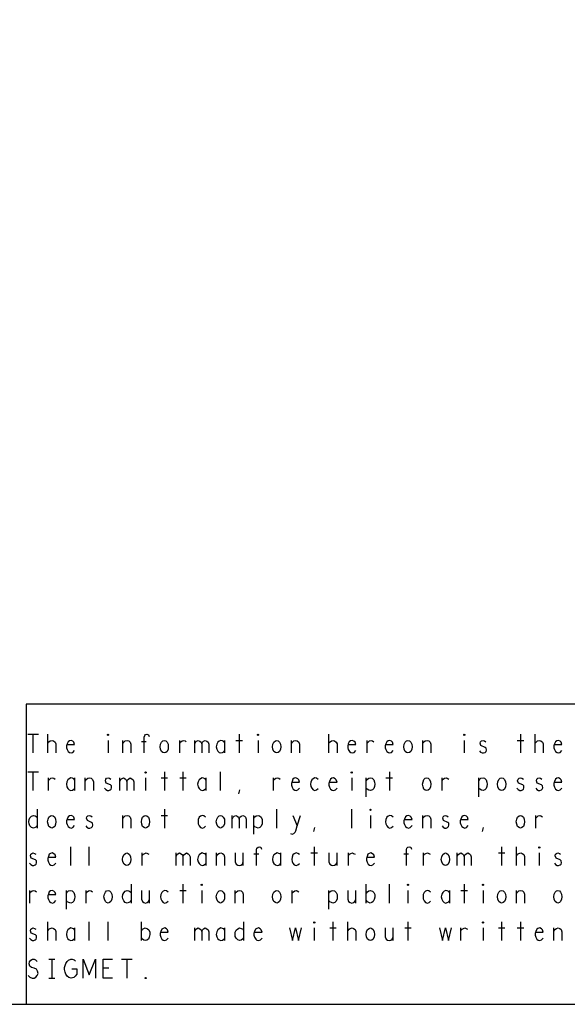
# Model space of a CAD drawing. Extents: x 23.5 to 56.5, y 21.5 to 42.5.
# Tile 12 of 15: x 44.4 to 47.4, y 21.5 to 26.8. Entities that reach past the tile are written whole.
import ezdxf

# ---------------------------------------------------------------- set-up
doc = ezdxf.new("R2010")
doc.units = 0
doc.layers.add('RVP8-IFD_E_tas', color=2, linetype='CONTINUOUS')

msp = doc.modelspace()

# ---------------------------------------------------------------- linework, layer by layer
at = {"layer": 'RVP8-IFD_E_tas'}
for points in [[(23.545, 21.545), (56.545, 21.545), (56.545, 42.545), (23.545, 42.545), (23.545, 21.545), (23.545, 21.545)], [(44.908, 22.978), (44.905, 22.98), (44.905, 22.983), (44.908, 22.985), (44.91, 22.983), (44.91, 22.98), (44.908, 22.978)], [(45.208, 22.885), (45.2, 22.887), (45.193, 22.893), (45.188, 22.905), (45.185, 22.918), (45.188, 22.932), (45.193, 22.943), (45.2, 22.95), (45.208, 22.952), (45.215, 22.95), (45.222, 22.943), (45.228, 22.932), (45.229, 22.918), (45.228, 22.905), (45.222, 22.893), (45.215, 22.887), (45.208, 22.885)], [(45.708, 22.978), (45.705, 22.98), (45.705, 22.983), (45.708, 22.985), (45.71, 22.983), (45.71, 22.98), (45.708, 22.978)], [(45.807, 22.885), (45.8, 22.887), (45.792, 22.893), (45.787, 22.905), (45.785, 22.918), (45.787, 22.932), (45.792, 22.943), (45.8, 22.95), (45.807, 22.952), (45.815, 22.95), (45.822, 22.943), (45.827, 22.932), (45.829, 22.918), (45.827, 22.905), (45.822, 22.893), (45.815, 22.887), (45.807, 22.885)], [(46.507, 22.885), (46.5, 22.887), (46.493, 22.893), (46.487, 22.905), (46.485, 22.918), (46.487, 22.932), (46.493, 22.943), (46.5, 22.95), (46.507, 22.952), (46.515, 22.95), (46.522, 22.943), (46.528, 22.932), (46.529, 22.918), (46.528, 22.905), (46.522, 22.893), (46.515, 22.887), (46.507, 22.885)], [(46.807, 22.978), (46.805, 22.98), (46.805, 22.983), (46.807, 22.985), (46.81, 22.983), (46.81, 22.98), (46.807, 22.978)], [(45.107, 22.778), (45.105, 22.78), (45.105, 22.783), (45.107, 22.785), (45.11, 22.783), (45.11, 22.78), (45.107, 22.778)], [(46.208, 22.778), (46.205, 22.78), (46.205, 22.783), (46.208, 22.785), (46.21, 22.783), (46.21, 22.78), (46.208, 22.778)], [(46.607, 22.685), (46.6, 22.687), (46.592, 22.693), (46.588, 22.705), (46.585, 22.718), (46.588, 22.732), (46.592, 22.743), (46.6, 22.75), (46.607, 22.752), (46.615, 22.75), (46.623, 22.743), (46.627, 22.732), (46.629, 22.718), (46.627, 22.705), (46.623, 22.693), (46.615, 22.687), (46.607, 22.685)], [(47.007, 22.685), (47, 22.687), (46.993, 22.693), (46.987, 22.705), (46.985, 22.718), (46.987, 22.732), (46.993, 22.743), (47, 22.75), (47.007, 22.752), (47.015, 22.75), (47.022, 22.743), (47.028, 22.732), (47.029, 22.718), (47.028, 22.705), (47.022, 22.693), (47.015, 22.687), (47.007, 22.685)], [(46.307, 22.578), (46.305, 22.58), (46.305, 22.583), (46.307, 22.585), (46.31, 22.583), (46.31, 22.58), (46.307, 22.578)], [(44.607, 22.485), (44.6, 22.487), (44.592, 22.493), (44.588, 22.505), (44.585, 22.518), (44.588, 22.532), (44.592, 22.543), (44.6, 22.55), (44.607, 22.552), (44.615, 22.55), (44.623, 22.543), (44.627, 22.532), (44.629, 22.518), (44.627, 22.505), (44.623, 22.493), (44.615, 22.487), (44.607, 22.485)], [(45.107, 22.485), (45.1, 22.487), (45.092, 22.493), (45.088, 22.505), (45.085, 22.518), (45.088, 22.532), (45.092, 22.543), (45.1, 22.55), (45.107, 22.552), (45.115, 22.55), (45.123, 22.543), (45.127, 22.532), (45.129, 22.518), (45.127, 22.505), (45.123, 22.493), (45.115, 22.487), (45.107, 22.485)], [(45.507, 22.485), (45.5, 22.487), (45.493, 22.493), (45.487, 22.505), (45.485, 22.518), (45.487, 22.532), (45.493, 22.543), (45.5, 22.55), (45.507, 22.552), (45.515, 22.55), (45.522, 22.543), (45.528, 22.532), (45.529, 22.518), (45.528, 22.505), (45.522, 22.493), (45.515, 22.487), (45.507, 22.485)], [(47.107, 22.485), (47.1, 22.487), (47.092, 22.493), (47.088, 22.505), (47.085, 22.518), (47.088, 22.532), (47.092, 22.543), (47.1, 22.55), (47.107, 22.552), (47.115, 22.55), (47.123, 22.543), (47.127, 22.532), (47.129, 22.518), (47.127, 22.505), (47.123, 22.493), (47.115, 22.487), (47.107, 22.485)], [(47.208, 22.378), (47.205, 22.38), (47.205, 22.383), (47.208, 22.385), (47.21, 22.383), (47.21, 22.38), (47.208, 22.378)], [(45.007, 22.285), (45, 22.287), (44.993, 22.293), (44.987, 22.305), (44.985, 22.318), (44.987, 22.332), (44.993, 22.343), (45, 22.35), (45.007, 22.352), (45.015, 22.35), (45.022, 22.343), (45.028, 22.332), (45.029, 22.318), (45.028, 22.305), (45.022, 22.293), (45.015, 22.287), (45.007, 22.285)], [(46.708, 22.285), (46.7, 22.287), (46.693, 22.293), (46.688, 22.305), (46.685, 22.318), (46.688, 22.332), (46.693, 22.343), (46.7, 22.35), (46.708, 22.352), (46.715, 22.35), (46.722, 22.343), (46.728, 22.332), (46.729, 22.318), (46.728, 22.305), (46.722, 22.293), (46.715, 22.287), (46.708, 22.285)], [(45.408, 22.178), (45.405, 22.18), (45.405, 22.183), (45.408, 22.185), (45.41, 22.183), (45.41, 22.18), (45.408, 22.178)], [(46.507, 22.178), (46.505, 22.18), (46.505, 22.183), (46.507, 22.185), (46.51, 22.183), (46.51, 22.18), (46.507, 22.178)], [(46.908, 22.178), (46.905, 22.18), (46.905, 22.183), (46.908, 22.185), (46.91, 22.183), (46.91, 22.18), (46.908, 22.178)], [(44.908, 22.085), (44.9, 22.087), (44.893, 22.093), (44.888, 22.105), (44.885, 22.118), (44.888, 22.132), (44.893, 22.143), (44.9, 22.15), (44.908, 22.152), (44.915, 22.15), (44.923, 22.143), (44.928, 22.132), (44.929, 22.118), (44.928, 22.105), (44.923, 22.093), (44.915, 22.087), (44.908, 22.085)], [(45.507, 22.085), (45.5, 22.087), (45.493, 22.093), (45.487, 22.105), (45.485, 22.118), (45.487, 22.132), (45.493, 22.143), (45.5, 22.15), (45.507, 22.152), (45.515, 22.15), (45.522, 22.143), (45.528, 22.132), (45.529, 22.118), (45.528, 22.105), (45.522, 22.093), (45.515, 22.087), (45.507, 22.085)], [(45.807, 22.085), (45.8, 22.087), (45.792, 22.093), (45.787, 22.105), (45.785, 22.118), (45.787, 22.132), (45.792, 22.143), (45.8, 22.15), (45.807, 22.152), (45.815, 22.15), (45.822, 22.143), (45.827, 22.132), (45.829, 22.118), (45.827, 22.105), (45.822, 22.093), (45.815, 22.087), (45.807, 22.085)], [(47.007, 22.085), (47, 22.087), (46.993, 22.093), (46.987, 22.105), (46.985, 22.118), (46.987, 22.132), (46.993, 22.143), (47, 22.15), (47.007, 22.152), (47.015, 22.15), (47.022, 22.143), (47.028, 22.132), (47.029, 22.118), (47.028, 22.105), (47.022, 22.093), (47.015, 22.087), (47.007, 22.085)], [(47.307, 22.085), (47.3, 22.087), (47.292, 22.093), (47.287, 22.105), (47.285, 22.118), (47.287, 22.132), (47.292, 22.143), (47.3, 22.15), (47.307, 22.152), (47.315, 22.15), (47.322, 22.143), (47.327, 22.132), (47.329, 22.118), (47.327, 22.105), (47.322, 22.093), (47.315, 22.087), (47.307, 22.085)], [(46.007, 21.978), (46.005, 21.98), (46.005, 21.983), (46.007, 21.985), (46.01, 21.983), (46.01, 21.98), (46.007, 21.978)], [(46.307, 21.885), (46.3, 21.887), (46.292, 21.893), (46.287, 21.905), (46.285, 21.918), (46.287, 21.932), (46.292, 21.943), (46.3, 21.95), (46.307, 21.952), (46.315, 21.95), (46.322, 21.943), (46.327, 21.932), (46.329, 21.918), (46.327, 21.905), (46.322, 21.893), (46.315, 21.887), (46.307, 21.885)], [(46.908, 21.978), (46.905, 21.98), (46.905, 21.983), (46.908, 21.985), (46.91, 21.983), (46.91, 21.98), (46.908, 21.978)], [(45.107, 21.682), (45.105, 21.683), (45.105, 21.687), (45.107, 21.688), (45.11, 21.687), (45.11, 21.683), (45.107, 21.682)]]:
    msp.add_lwpolyline(points, close=True, dxfattribs=at)
for points in [[(50.345, 23.145), (44.47, 23.145), (44.47, 21.545)], [(44.479, 22.985), (44.536, 22.985)], [(44.507, 22.985), (44.507, 22.885)], [(44.586, 22.885), (44.586, 22.985)], [(44.586, 22.937), (44.592, 22.945), (44.599, 22.95), (44.609, 22.952), (44.616, 22.95), (44.625, 22.943), (44.629, 22.933), (44.629, 22.885)], [(44.689, 22.93), (44.729, 22.93), (44.725, 22.942), (44.719, 22.948), (44.71, 22.952), (44.701, 22.95), (44.694, 22.945), (44.689, 22.933), (44.686, 22.923), (44.686, 22.913), (44.689, 22.903), (44.695, 22.893), (44.702, 22.887), (44.711, 22.885), (44.72, 22.888), (44.729, 22.898)], [(44.908, 22.952), (44.908, 22.885)], [(44.986, 22.885), (44.986, 22.952)], [(44.986, 22.935), (44.991, 22.943), (44.999, 22.95), (45.009, 22.952), (45.018, 22.95), (45.025, 22.943), (45.029, 22.932), (45.029, 22.885)], [(45.111, 22.945), (45.086, 22.945)], [(45.1, 22.885), (45.1, 22.97), (45.103, 22.978), (45.107, 22.983), (45.115, 22.985), (45.123, 22.982), (45.126, 22.973)], [(45.29, 22.885), (45.29, 22.952)], [(45.29, 22.938), (45.296, 22.945), (45.303, 22.95), (45.311, 22.952), (45.318, 22.95), (45.325, 22.945)], [(45.37, 22.885), (45.37, 22.952)], [(45.37, 22.933), (45.374, 22.942), (45.38, 22.948), (45.389, 22.952), (45.397, 22.948), (45.404, 22.942), (45.408, 22.933), (45.408, 22.885)], [(45.408, 22.933), (45.411, 22.942), (45.417, 22.948), (45.426, 22.952), (45.435, 22.948), (45.441, 22.942), (45.445, 22.932), (45.445, 22.885)], [(45.53, 22.94), (45.525, 22.947), (45.518, 22.95), (45.509, 22.952), (45.5, 22.948), (45.493, 22.942), (45.487, 22.932), (45.485, 22.918), (45.487, 22.905), (45.493, 22.895), (45.5, 22.888), (45.509, 22.885), (45.518, 22.887), (45.525, 22.892), (45.53, 22.898)], [(45.53, 22.885), (45.53, 22.952)], [(45.59, 22.952), (45.625, 22.952)], [(45.607, 22.985), (45.607, 22.885)], [(45.708, 22.952), (45.708, 22.885)], [(45.886, 22.885), (45.886, 22.952)], [(45.886, 22.935), (45.891, 22.943), (45.899, 22.95), (45.909, 22.952), (45.917, 22.95), (45.925, 22.943), (45.929, 22.932), (45.929, 22.885)], [(46.086, 22.885), (46.086, 22.985)], [(46.086, 22.937), (46.092, 22.945), (46.099, 22.95), (46.109, 22.952), (46.116, 22.95), (46.125, 22.943), (46.129, 22.933), (46.129, 22.885)], [(46.189, 22.93), (46.229, 22.93), (46.225, 22.942), (46.219, 22.948), (46.21, 22.952), (46.201, 22.95), (46.194, 22.945), (46.189, 22.933), (46.186, 22.923), (46.186, 22.913), (46.189, 22.903), (46.195, 22.893), (46.202, 22.887), (46.211, 22.885), (46.22, 22.888), (46.229, 22.898)], [(46.29, 22.885), (46.29, 22.952)], [(46.29, 22.938), (46.296, 22.945), (46.303, 22.95), (46.311, 22.952), (46.318, 22.95), (46.325, 22.945)], [(46.389, 22.93), (46.429, 22.93), (46.425, 22.942), (46.419, 22.948), (46.41, 22.952), (46.401, 22.95), (46.394, 22.945), (46.389, 22.933), (46.386, 22.923), (46.386, 22.913), (46.389, 22.903), (46.395, 22.893), (46.403, 22.887), (46.411, 22.885), (46.42, 22.888), (46.429, 22.898)], [(46.586, 22.885), (46.586, 22.952)], [(46.586, 22.935), (46.591, 22.943), (46.599, 22.95), (46.609, 22.952), (46.618, 22.95), (46.625, 22.943), (46.629, 22.932), (46.629, 22.885)], [(46.807, 22.952), (46.807, 22.885)], [(46.889, 22.897), (46.895, 22.89), (46.904, 22.885), (46.911, 22.885), (46.919, 22.888), (46.924, 22.893), (46.926, 22.9), (46.925, 22.91), (46.92, 22.915), (46.897, 22.925), (46.893, 22.937), (46.895, 22.945), (46.9, 22.95), (46.908, 22.952), (46.915, 22.95), (46.923, 22.945)], [(47.09, 22.952), (47.125, 22.952)], [(47.107, 22.985), (47.107, 22.885)], [(47.186, 22.885), (47.186, 22.985)], [(47.186, 22.937), (47.193, 22.945), (47.199, 22.95), (47.209, 22.952), (47.216, 22.95), (47.225, 22.943), (47.229, 22.933), (47.229, 22.885)], [(47.289, 22.93), (47.329, 22.93), (47.325, 22.942), (47.319, 22.948), (47.31, 22.952), (47.301, 22.95), (47.294, 22.945), (47.289, 22.933), (47.286, 22.923), (47.286, 22.913), (47.289, 22.903), (47.295, 22.893), (47.303, 22.887), (47.311, 22.885), (47.32, 22.888), (47.329, 22.898)], [(44.479, 22.785), (44.536, 22.785)], [(44.507, 22.785), (44.507, 22.685)], [(45.208, 22.785), (45.208, 22.685)], [(45.307, 22.785), (45.307, 22.685)], [(45.507, 22.685), (45.507, 22.785)], [(46.408, 22.785), (46.408, 22.685)], [(44.59, 22.685), (44.59, 22.752)], [(44.59, 22.738), (44.596, 22.745), (44.603, 22.75), (44.611, 22.752), (44.618, 22.75), (44.625, 22.745)], [(44.73, 22.74), (44.725, 22.747), (44.717, 22.75), (44.709, 22.752), (44.7, 22.748), (44.693, 22.742), (44.688, 22.732), (44.685, 22.718), (44.688, 22.705), (44.693, 22.695), (44.7, 22.688), (44.709, 22.685), (44.717, 22.687), (44.725, 22.692), (44.73, 22.698)], [(44.73, 22.685), (44.73, 22.752)], [(44.786, 22.685), (44.786, 22.752)], [(44.786, 22.735), (44.791, 22.743), (44.799, 22.75), (44.809, 22.752), (44.818, 22.75), (44.825, 22.743), (44.829, 22.732), (44.829, 22.685)], [(44.889, 22.697), (44.895, 22.69), (44.904, 22.685), (44.911, 22.685), (44.919, 22.688), (44.924, 22.693), (44.926, 22.7), (44.925, 22.71), (44.92, 22.715), (44.897, 22.725), (44.893, 22.737), (44.895, 22.745), (44.9, 22.75), (44.908, 22.752), (44.915, 22.75), (44.923, 22.745)], [(44.97, 22.685), (44.97, 22.752)], [(44.97, 22.733), (44.974, 22.742), (44.98, 22.748), (44.989, 22.752), (44.998, 22.748), (45.004, 22.742), (45.007, 22.733), (45.007, 22.685)], [(45.007, 22.733), (45.011, 22.742), (45.018, 22.748), (45.026, 22.752), (45.035, 22.748), (45.041, 22.742), (45.045, 22.732), (45.045, 22.685)], [(45.107, 22.752), (45.107, 22.685)], [(45.19, 22.752), (45.225, 22.752)], [(45.29, 22.752), (45.325, 22.752)], [(45.43, 22.74), (45.425, 22.747), (45.417, 22.75), (45.409, 22.752), (45.4, 22.748), (45.393, 22.742), (45.388, 22.732), (45.385, 22.718), (45.388, 22.705), (45.393, 22.695), (45.4, 22.688), (45.409, 22.685), (45.417, 22.687), (45.425, 22.692), (45.43, 22.698)], [(45.43, 22.685), (45.43, 22.752)], [(45.79, 22.685), (45.79, 22.752)], [(45.79, 22.738), (45.796, 22.745), (45.803, 22.75), (45.811, 22.752), (45.818, 22.75), (45.825, 22.745)], [(45.889, 22.73), (45.929, 22.73), (45.925, 22.742), (45.919, 22.748), (45.91, 22.752), (45.901, 22.75), (45.894, 22.745), (45.889, 22.733), (45.886, 22.723), (45.886, 22.713), (45.889, 22.703), (45.895, 22.693), (45.903, 22.687), (45.911, 22.685), (45.92, 22.688), (45.929, 22.698)], [(46.028, 22.743), (46.019, 22.75), (46.011, 22.752), (46.001, 22.748), (45.994, 22.742), (45.989, 22.73), (45.987, 22.718), (45.989, 22.707), (45.994, 22.697), (46.001, 22.688), (46.011, 22.685), (46.02, 22.688), (46.028, 22.695)], [(46.089, 22.73), (46.129, 22.73), (46.125, 22.742), (46.119, 22.748), (46.11, 22.752), (46.101, 22.75), (46.094, 22.745), (46.089, 22.733), (46.086, 22.723), (46.086, 22.713), (46.089, 22.703), (46.095, 22.693), (46.103, 22.687), (46.111, 22.685), (46.12, 22.688), (46.129, 22.698)], [(46.208, 22.752), (46.208, 22.685)], [(46.285, 22.652), (46.285, 22.752)], [(46.285, 22.737), (46.291, 22.745), (46.298, 22.75), (46.307, 22.752), (46.316, 22.75), (46.325, 22.742), (46.329, 22.73), (46.33, 22.718), (46.329, 22.707), (46.325, 22.695), (46.318, 22.688), (46.307, 22.685), (46.299, 22.687), (46.29, 22.692), (46.285, 22.698)], [(46.39, 22.752), (46.425, 22.752)], [(46.69, 22.685), (46.69, 22.752)], [(46.69, 22.738), (46.696, 22.745), (46.702, 22.75), (46.711, 22.752), (46.717, 22.75), (46.725, 22.745)], [(46.885, 22.652), (46.885, 22.752)], [(46.885, 22.737), (46.891, 22.745), (46.897, 22.75), (46.908, 22.752), (46.916, 22.75), (46.925, 22.742), (46.929, 22.73), (46.93, 22.718), (46.929, 22.707), (46.925, 22.695), (46.917, 22.688), (46.908, 22.685), (46.899, 22.687), (46.89, 22.692), (46.885, 22.698)], [(47.089, 22.697), (47.095, 22.69), (47.104, 22.685), (47.111, 22.685), (47.119, 22.688), (47.124, 22.693), (47.126, 22.7), (47.125, 22.71), (47.12, 22.715), (47.097, 22.725), (47.092, 22.737), (47.095, 22.745), (47.1, 22.75), (47.107, 22.752), (47.115, 22.75), (47.123, 22.745)], [(47.189, 22.697), (47.195, 22.69), (47.204, 22.685), (47.211, 22.685), (47.219, 22.688), (47.224, 22.693), (47.226, 22.7), (47.225, 22.71), (47.22, 22.715), (47.197, 22.725), (47.193, 22.737), (47.195, 22.745), (47.2, 22.75), (47.208, 22.752), (47.215, 22.75), (47.222, 22.745)], [(47.289, 22.73), (47.329, 22.73), (47.325, 22.742), (47.319, 22.748), (47.31, 22.752), (47.301, 22.75), (47.294, 22.745), (47.289, 22.733), (47.286, 22.723), (47.286, 22.713), (47.289, 22.703), (47.295, 22.693), (47.303, 22.687), (47.311, 22.685), (47.32, 22.688), (47.329, 22.698)], [(45.605, 22.667), (45.61, 22.688)], [(44.53, 22.585), (44.53, 22.485)], [(45.208, 22.585), (45.208, 22.485)], [(45.807, 22.485), (45.807, 22.585)], [(46.208, 22.485), (46.208, 22.585)], [(44.53, 22.5), (44.525, 22.492), (44.518, 22.487), (44.509, 22.485), (44.499, 22.488), (44.491, 22.497), (44.486, 22.507), (44.485, 22.518), (44.486, 22.53), (44.491, 22.54), (44.499, 22.548), (44.509, 22.552), (44.518, 22.55), (44.524, 22.547), (44.53, 22.54)], [(44.689, 22.53), (44.729, 22.53), (44.725, 22.542), (44.719, 22.548), (44.71, 22.552), (44.701, 22.55), (44.694, 22.545), (44.689, 22.533), (44.686, 22.523), (44.686, 22.513), (44.689, 22.503), (44.695, 22.493), (44.702, 22.487), (44.711, 22.485), (44.72, 22.488), (44.729, 22.498)], [(44.789, 22.497), (44.795, 22.49), (44.804, 22.485), (44.811, 22.485), (44.819, 22.488), (44.824, 22.493), (44.826, 22.5), (44.825, 22.51), (44.82, 22.515), (44.798, 22.525), (44.792, 22.537), (44.795, 22.545), (44.8, 22.55), (44.807, 22.552), (44.815, 22.55), (44.822, 22.545)], [(44.986, 22.485), (44.986, 22.552)], [(44.986, 22.535), (44.991, 22.543), (44.999, 22.55), (45.009, 22.552), (45.018, 22.55), (45.025, 22.543), (45.029, 22.532), (45.029, 22.485)], [(45.19, 22.552), (45.225, 22.552)], [(45.428, 22.543), (45.419, 22.55), (45.411, 22.552), (45.401, 22.548), (45.394, 22.542), (45.389, 22.53), (45.388, 22.518), (45.389, 22.507), (45.394, 22.497), (45.401, 22.488), (45.411, 22.485), (45.42, 22.488), (45.428, 22.495)], [(45.57, 22.485), (45.57, 22.552)], [(45.57, 22.533), (45.574, 22.542), (45.58, 22.548), (45.589, 22.552), (45.597, 22.548), (45.604, 22.542), (45.607, 22.533), (45.607, 22.485)], [(45.607, 22.533), (45.611, 22.542), (45.618, 22.548), (45.626, 22.552), (45.635, 22.548), (45.641, 22.542), (45.645, 22.532), (45.645, 22.485)], [(45.685, 22.452), (45.685, 22.552)], [(45.685, 22.537), (45.691, 22.545), (45.697, 22.55), (45.708, 22.552), (45.716, 22.55), (45.725, 22.542), (45.729, 22.53), (45.73, 22.518), (45.729, 22.507), (45.725, 22.495), (45.717, 22.488), (45.708, 22.485), (45.699, 22.487), (45.69, 22.492), (45.685, 22.498)], [(45.881, 22.455), (45.889, 22.452), (45.899, 22.455), (45.905, 22.462), (45.91, 22.47), (45.917, 22.497), (45.934, 22.552)], [(45.894, 22.552), (45.917, 22.497)], [(46.307, 22.552), (46.307, 22.485)], [(46.428, 22.543), (46.419, 22.55), (46.411, 22.552), (46.401, 22.548), (46.394, 22.542), (46.389, 22.53), (46.388, 22.518), (46.389, 22.507), (46.394, 22.497), (46.401, 22.488), (46.411, 22.485), (46.42, 22.488), (46.428, 22.495)], [(46.489, 22.53), (46.529, 22.53), (46.525, 22.542), (46.519, 22.548), (46.51, 22.552), (46.501, 22.55), (46.494, 22.545), (46.489, 22.533), (46.486, 22.523), (46.486, 22.513), (46.489, 22.503), (46.495, 22.493), (46.502, 22.487), (46.511, 22.485), (46.52, 22.488), (46.529, 22.498)], [(46.586, 22.485), (46.586, 22.552)], [(46.586, 22.535), (46.591, 22.543), (46.599, 22.55), (46.609, 22.552), (46.618, 22.55), (46.625, 22.543), (46.629, 22.532), (46.629, 22.485)], [(46.689, 22.497), (46.695, 22.49), (46.704, 22.485), (46.711, 22.485), (46.719, 22.488), (46.724, 22.493), (46.726, 22.5), (46.725, 22.51), (46.72, 22.515), (46.697, 22.525), (46.693, 22.537), (46.695, 22.545), (46.7, 22.55), (46.708, 22.552), (46.715, 22.55), (46.722, 22.545)], [(46.789, 22.53), (46.829, 22.53), (46.825, 22.542), (46.819, 22.548), (46.81, 22.552), (46.801, 22.55), (46.794, 22.545), (46.789, 22.533), (46.786, 22.523), (46.786, 22.513), (46.789, 22.503), (46.795, 22.493), (46.803, 22.487), (46.811, 22.485), (46.82, 22.488), (46.829, 22.498)], [(47.19, 22.485), (47.19, 22.552)], [(47.19, 22.538), (47.196, 22.545), (47.202, 22.55), (47.211, 22.552), (47.217, 22.55), (47.225, 22.545)], [(46.005, 22.467), (46.01, 22.488)], [(46.905, 22.467), (46.91, 22.488)], [(44.708, 22.285), (44.708, 22.385)], [(44.807, 22.285), (44.807, 22.385)], [(45.7, 22.285), (45.7, 22.37), (45.702, 22.378), (45.708, 22.383), (45.715, 22.385), (45.722, 22.382), (45.726, 22.373)], [(46.007, 22.385), (46.007, 22.285)], [(46.5, 22.285), (46.5, 22.37), (46.502, 22.378), (46.507, 22.383), (46.515, 22.385), (46.522, 22.382), (46.526, 22.373)], [(47.007, 22.385), (47.007, 22.285)], [(47.086, 22.285), (47.086, 22.385)], [(44.489, 22.297), (44.495, 22.29), (44.504, 22.285), (44.511, 22.285), (44.519, 22.288), (44.524, 22.293), (44.526, 22.3), (44.525, 22.31), (44.52, 22.315), (44.498, 22.325), (44.493, 22.337), (44.495, 22.345), (44.5, 22.35), (44.507, 22.352), (44.515, 22.35), (44.522, 22.345)], [(44.589, 22.33), (44.629, 22.33), (44.625, 22.342), (44.619, 22.348), (44.61, 22.352), (44.601, 22.35), (44.594, 22.345), (44.589, 22.333), (44.586, 22.323), (44.586, 22.313), (44.589, 22.303), (44.595, 22.293), (44.603, 22.287), (44.611, 22.285), (44.62, 22.288), (44.629, 22.298)], [(45.09, 22.285), (45.09, 22.352)], [(45.09, 22.338), (45.096, 22.345), (45.103, 22.35), (45.111, 22.352), (45.118, 22.35), (45.125, 22.345)], [(45.27, 22.285), (45.27, 22.352)], [(45.27, 22.333), (45.274, 22.342), (45.28, 22.348), (45.289, 22.352), (45.298, 22.348), (45.304, 22.342), (45.307, 22.333), (45.307, 22.285)], [(45.307, 22.333), (45.311, 22.342), (45.318, 22.348), (45.326, 22.352), (45.335, 22.348), (45.341, 22.342), (45.345, 22.332), (45.345, 22.285)], [(45.43, 22.34), (45.425, 22.347), (45.417, 22.35), (45.409, 22.352), (45.4, 22.348), (45.393, 22.342), (45.388, 22.332), (45.385, 22.318), (45.388, 22.305), (45.393, 22.295), (45.4, 22.288), (45.409, 22.285), (45.417, 22.287), (45.425, 22.292), (45.43, 22.298)], [(45.43, 22.285), (45.43, 22.352)], [(45.486, 22.285), (45.486, 22.352)], [(45.486, 22.335), (45.491, 22.343), (45.499, 22.35), (45.509, 22.352), (45.518, 22.35), (45.525, 22.343), (45.529, 22.332), (45.529, 22.285)], [(45.586, 22.352), (45.586, 22.305), (45.591, 22.293), (45.599, 22.287), (45.607, 22.285), (45.616, 22.287), (45.624, 22.293), (45.629, 22.305)], [(45.629, 22.285), (45.629, 22.352)], [(45.711, 22.345), (45.686, 22.345)], [(45.83, 22.34), (45.825, 22.347), (45.818, 22.35), (45.809, 22.352), (45.8, 22.348), (45.792, 22.342), (45.787, 22.332), (45.785, 22.318), (45.787, 22.305), (45.792, 22.295), (45.8, 22.288), (45.809, 22.285), (45.818, 22.287), (45.825, 22.292), (45.83, 22.298)], [(45.83, 22.285), (45.83, 22.352)], [(45.928, 22.343), (45.919, 22.35), (45.911, 22.352), (45.901, 22.348), (45.894, 22.342), (45.889, 22.33), (45.888, 22.318), (45.889, 22.307), (45.894, 22.297), (45.901, 22.288), (45.911, 22.285), (45.92, 22.288), (45.928, 22.295)], [(45.99, 22.352), (46.025, 22.352)], [(46.086, 22.352), (46.086, 22.305), (46.091, 22.293), (46.099, 22.287), (46.107, 22.285), (46.116, 22.287), (46.124, 22.293), (46.129, 22.305)], [(46.129, 22.285), (46.129, 22.352)], [(46.19, 22.285), (46.19, 22.352)], [(46.19, 22.338), (46.196, 22.345), (46.202, 22.35), (46.211, 22.352), (46.217, 22.35), (46.225, 22.345)], [(46.289, 22.33), (46.329, 22.33), (46.325, 22.342), (46.319, 22.348), (46.31, 22.352), (46.301, 22.35), (46.294, 22.345), (46.289, 22.333), (46.286, 22.323), (46.286, 22.313), (46.289, 22.303), (46.295, 22.293), (46.303, 22.287), (46.311, 22.285), (46.32, 22.288), (46.329, 22.298)], [(46.511, 22.345), (46.486, 22.345)], [(46.59, 22.285), (46.59, 22.352)], [(46.59, 22.338), (46.596, 22.345), (46.603, 22.35), (46.611, 22.352), (46.618, 22.35), (46.625, 22.345)], [(46.77, 22.285), (46.77, 22.352)], [(46.77, 22.333), (46.774, 22.342), (46.78, 22.348), (46.789, 22.352), (46.798, 22.348), (46.804, 22.342), (46.807, 22.333), (46.807, 22.285)], [(46.807, 22.333), (46.811, 22.342), (46.818, 22.348), (46.826, 22.352), (46.835, 22.348), (46.841, 22.342), (46.845, 22.332), (46.845, 22.285)], [(46.99, 22.352), (47.025, 22.352)], [(47.086, 22.337), (47.092, 22.345), (47.099, 22.35), (47.109, 22.352), (47.116, 22.35), (47.125, 22.343), (47.129, 22.333), (47.129, 22.285)], [(47.208, 22.352), (47.208, 22.285)], [(47.289, 22.297), (47.295, 22.29), (47.304, 22.285), (47.311, 22.285), (47.319, 22.288), (47.324, 22.293), (47.326, 22.3), (47.325, 22.31), (47.32, 22.315), (47.298, 22.325), (47.292, 22.337), (47.295, 22.345), (47.3, 22.35), (47.307, 22.352), (47.315, 22.35), (47.322, 22.345)], [(45.03, 22.185), (45.03, 22.085)], [(45.307, 22.185), (45.307, 22.085)], [(46.285, 22.085), (46.285, 22.185)], [(46.408, 22.085), (46.408, 22.185)], [(46.807, 22.185), (46.807, 22.085)], [(44.49, 22.085), (44.49, 22.152)], [(44.49, 22.138), (44.496, 22.145), (44.502, 22.15), (44.511, 22.152), (44.518, 22.15), (44.525, 22.145)], [(44.589, 22.13), (44.629, 22.13), (44.625, 22.142), (44.619, 22.148), (44.61, 22.152), (44.601, 22.15), (44.594, 22.145), (44.589, 22.133), (44.586, 22.123), (44.586, 22.113), (44.589, 22.103), (44.595, 22.093), (44.603, 22.087), (44.611, 22.085), (44.62, 22.088), (44.629, 22.098)], [(44.685, 22.052), (44.685, 22.152)], [(44.685, 22.137), (44.691, 22.145), (44.697, 22.15), (44.708, 22.152), (44.716, 22.15), (44.725, 22.142), (44.729, 22.13), (44.73, 22.118), (44.729, 22.107), (44.725, 22.095), (44.717, 22.088), (44.708, 22.085), (44.699, 22.087), (44.69, 22.092), (44.685, 22.098)], [(44.79, 22.085), (44.79, 22.152)], [(44.79, 22.138), (44.796, 22.145), (44.803, 22.15), (44.811, 22.152), (44.818, 22.15), (44.825, 22.145)], [(45.03, 22.1), (45.025, 22.092), (45.018, 22.087), (45.009, 22.085), (44.999, 22.088), (44.991, 22.097), (44.986, 22.107), (44.985, 22.118), (44.986, 22.13), (44.991, 22.14), (44.999, 22.148), (45.009, 22.152), (45.018, 22.15), (45.024, 22.147), (45.03, 22.14)], [(45.086, 22.152), (45.086, 22.105), (45.091, 22.093), (45.099, 22.087), (45.107, 22.085), (45.116, 22.087), (45.124, 22.093), (45.129, 22.105)], [(45.129, 22.085), (45.129, 22.152)], [(45.228, 22.143), (45.219, 22.15), (45.211, 22.152), (45.201, 22.148), (45.194, 22.142), (45.189, 22.13), (45.188, 22.118), (45.189, 22.107), (45.194, 22.097), (45.201, 22.088), (45.211, 22.085), (45.22, 22.088), (45.228, 22.095)], [(45.29, 22.152), (45.325, 22.152)], [(45.408, 22.152), (45.408, 22.085)], [(45.586, 22.085), (45.586, 22.152)], [(45.586, 22.135), (45.591, 22.143), (45.599, 22.15), (45.609, 22.152), (45.618, 22.15), (45.625, 22.143), (45.629, 22.132), (45.629, 22.085)], [(45.89, 22.085), (45.89, 22.152)], [(45.89, 22.138), (45.896, 22.145), (45.903, 22.15), (45.911, 22.152), (45.917, 22.15), (45.925, 22.145)], [(46.085, 22.052), (46.085, 22.152)], [(46.085, 22.137), (46.091, 22.145), (46.097, 22.15), (46.107, 22.152), (46.116, 22.15), (46.125, 22.142), (46.129, 22.13), (46.13, 22.118), (46.129, 22.107), (46.125, 22.095), (46.118, 22.088), (46.107, 22.085), (46.099, 22.087), (46.09, 22.092), (46.085, 22.098)], [(46.186, 22.152), (46.186, 22.105), (46.191, 22.093), (46.199, 22.087), (46.208, 22.085), (46.216, 22.087), (46.224, 22.093), (46.229, 22.105)], [(46.229, 22.085), (46.229, 22.152)], [(46.285, 22.135), (46.291, 22.145), (46.299, 22.15), (46.306, 22.152), (46.318, 22.148), (46.325, 22.142), (46.33, 22.13), (46.33, 22.117), (46.327, 22.103), (46.322, 22.093), (46.314, 22.087), (46.306, 22.085), (46.299, 22.087), (46.291, 22.092), (46.285, 22.1)], [(46.507, 22.152), (46.507, 22.085)], [(46.627, 22.143), (46.619, 22.15), (46.611, 22.152), (46.601, 22.148), (46.594, 22.142), (46.589, 22.13), (46.588, 22.118), (46.589, 22.107), (46.594, 22.097), (46.601, 22.088), (46.611, 22.085), (46.62, 22.088), (46.627, 22.095)], [(46.73, 22.14), (46.725, 22.147), (46.717, 22.15), (46.709, 22.152), (46.7, 22.148), (46.693, 22.142), (46.688, 22.132), (46.685, 22.118), (46.688, 22.105), (46.693, 22.095), (46.7, 22.088), (46.709, 22.085), (46.717, 22.087), (46.725, 22.092), (46.73, 22.098)], [(46.73, 22.085), (46.73, 22.152)], [(46.79, 22.152), (46.825, 22.152)], [(46.908, 22.152), (46.908, 22.085)], [(47.086, 22.085), (47.086, 22.152)], [(47.086, 22.135), (47.091, 22.143), (47.099, 22.15), (47.109, 22.152), (47.118, 22.15), (47.125, 22.143), (47.129, 22.132), (47.129, 22.085)], [(44.489, 21.897), (44.495, 21.89), (44.504, 21.885), (44.511, 21.885), (44.519, 21.888), (44.524, 21.893), (44.526, 21.9), (44.525, 21.91), (44.52, 21.915), (44.498, 21.925), (44.493, 21.937), (44.495, 21.945), (44.5, 21.95), (44.507, 21.952), (44.515, 21.95), (44.522, 21.945)], [(44.586, 21.885), (44.586, 21.985)], [(44.586, 21.937), (44.592, 21.945), (44.599, 21.95), (44.609, 21.952), (44.616, 21.95), (44.625, 21.943), (44.629, 21.933), (44.629, 21.885)], [(44.73, 21.94), (44.725, 21.947), (44.717, 21.95), (44.709, 21.952), (44.7, 21.948), (44.693, 21.942), (44.688, 21.932), (44.685, 21.918), (44.688, 21.905), (44.693, 21.895), (44.7, 21.888), (44.709, 21.885), (44.717, 21.887), (44.725, 21.892), (44.73, 21.898)], [(44.73, 21.885), (44.73, 21.952)], [(44.807, 21.885), (44.807, 21.985)], [(44.908, 21.885), (44.908, 21.985)], [(45.085, 21.885), (45.085, 21.985)], [(45.085, 21.935), (45.091, 21.945), (45.099, 21.95), (45.106, 21.952), (45.118, 21.948), (45.125, 21.942), (45.13, 21.93), (45.13, 21.917), (45.127, 21.903), (45.123, 21.893), (45.114, 21.887), (45.106, 21.885), (45.099, 21.887), (45.091, 21.892), (45.085, 21.9)], [(45.189, 21.93), (45.229, 21.93), (45.225, 21.942), (45.219, 21.948), (45.21, 21.952), (45.201, 21.95), (45.194, 21.945), (45.189, 21.933), (45.186, 21.923), (45.186, 21.913), (45.189, 21.903), (45.195, 21.893), (45.202, 21.887), (45.211, 21.885), (45.22, 21.888), (45.229, 21.898)], [(45.37, 21.885), (45.37, 21.952)], [(45.37, 21.933), (45.374, 21.942), (45.38, 21.948), (45.389, 21.952), (45.397, 21.948), (45.404, 21.942), (45.408, 21.933), (45.408, 21.885)], [(45.408, 21.933), (45.411, 21.942), (45.417, 21.948), (45.426, 21.952), (45.435, 21.948), (45.441, 21.942), (45.445, 21.932), (45.445, 21.885)], [(45.53, 21.94), (45.525, 21.947), (45.518, 21.95), (45.509, 21.952), (45.5, 21.948), (45.493, 21.942), (45.487, 21.932), (45.485, 21.918), (45.487, 21.905), (45.493, 21.895), (45.5, 21.888), (45.509, 21.885), (45.518, 21.887), (45.525, 21.892), (45.53, 21.898)], [(45.53, 21.885), (45.53, 21.952)], [(45.63, 21.9), (45.625, 21.892), (45.618, 21.887), (45.609, 21.885), (45.599, 21.888), (45.591, 21.897), (45.586, 21.907), (45.585, 21.918), (45.586, 21.93), (45.591, 21.94), (45.599, 21.948), (45.609, 21.952), (45.618, 21.95), (45.624, 21.947), (45.63, 21.94)], [(45.63, 21.985), (45.63, 21.885)], [(45.689, 21.93), (45.729, 21.93), (45.725, 21.942), (45.719, 21.948), (45.71, 21.952), (45.701, 21.95), (45.694, 21.945), (45.689, 21.933), (45.686, 21.923), (45.686, 21.913), (45.689, 21.903), (45.695, 21.893), (45.702, 21.887), (45.711, 21.885), (45.72, 21.888), (45.729, 21.898)], [(45.876, 21.952), (45.891, 21.885), (45.908, 21.952), (45.924, 21.885), (45.939, 21.952)], [(46.007, 21.952), (46.007, 21.885)], [(46.09, 21.952), (46.125, 21.952)], [(46.107, 21.985), (46.107, 21.885)], [(46.186, 21.885), (46.186, 21.985)], [(46.186, 21.937), (46.193, 21.945), (46.199, 21.95), (46.209, 21.952), (46.216, 21.95), (46.225, 21.943), (46.229, 21.933), (46.229, 21.885)], [(46.386, 21.952), (46.386, 21.905), (46.391, 21.893), (46.399, 21.887), (46.408, 21.885), (46.416, 21.887), (46.424, 21.893), (46.429, 21.905)], [(46.429, 21.885), (46.429, 21.952)], [(46.49, 21.952), (46.525, 21.952)], [(46.507, 21.985), (46.507, 21.885)], [(46.676, 21.952), (46.691, 21.885), (46.708, 21.952), (46.724, 21.885), (46.739, 21.952)], [(46.79, 21.885), (46.79, 21.952)], [(46.79, 21.938), (46.796, 21.945), (46.803, 21.95), (46.811, 21.952), (46.818, 21.95), (46.825, 21.945)], [(46.908, 21.952), (46.908, 21.885)], [(46.99, 21.952), (47.025, 21.952)], [(47.007, 21.985), (47.007, 21.885)], [(47.09, 21.952), (47.125, 21.952)], [(47.107, 21.985), (47.107, 21.885)], [(47.189, 21.93), (47.229, 21.93), (47.225, 21.942), (47.219, 21.948), (47.21, 21.952), (47.201, 21.95), (47.194, 21.945), (47.189, 21.933), (47.186, 21.923), (47.186, 21.913), (47.189, 21.903), (47.195, 21.893), (47.202, 21.887), (47.211, 21.885), (47.22, 21.888), (47.229, 21.898)], [(47.286, 21.885), (47.286, 21.952)], [(47.286, 21.935), (47.291, 21.943), (47.299, 21.95), (47.309, 21.952), (47.318, 21.95), (47.325, 21.943), (47.329, 21.932), (47.329, 21.885)], [(44.481, 21.698), (44.491, 21.69), (44.502, 21.685), (44.513, 21.685), (44.522, 21.69), (44.53, 21.698), (44.534, 21.71), (44.531, 21.722), (44.525, 21.732), (44.514, 21.738), (44.499, 21.742), (44.49, 21.748), (44.486, 21.76), (44.489, 21.772), (44.495, 21.78), (44.504, 21.785), (44.513, 21.785), (44.521, 21.782), (44.529, 21.773)], [(44.592, 21.785), (44.623, 21.785)], [(44.607, 21.785), (44.607, 21.685)], [(44.715, 21.735), (44.74, 21.735), (44.74, 21.705), (44.732, 21.695), (44.724, 21.688), (44.711, 21.685), (44.699, 21.688), (44.69, 21.695), (44.682, 21.705), (44.678, 21.717), (44.675, 21.73), (44.675, 21.742), (44.678, 21.752), (44.682, 21.763), (44.69, 21.773), (44.697, 21.78), (44.708, 21.785), (44.716, 21.785), (44.726, 21.782), (44.734, 21.775)], [(44.775, 21.685), (44.775, 21.785), (44.807, 21.702), (44.84, 21.785), (44.84, 21.685)], [(44.932, 21.685), (44.882, 21.685), (44.882, 21.785), (44.932, 21.785)], [(44.912, 21.737), (44.882, 21.737)], [(44.979, 21.785), (45.036, 21.785)], [(45.007, 21.785), (45.007, 21.685)], [(44.592, 21.685), (44.623, 21.685)]]:
    msp.add_lwpolyline(points, dxfattribs=at)

doc.saveas('drawing.dxf')
